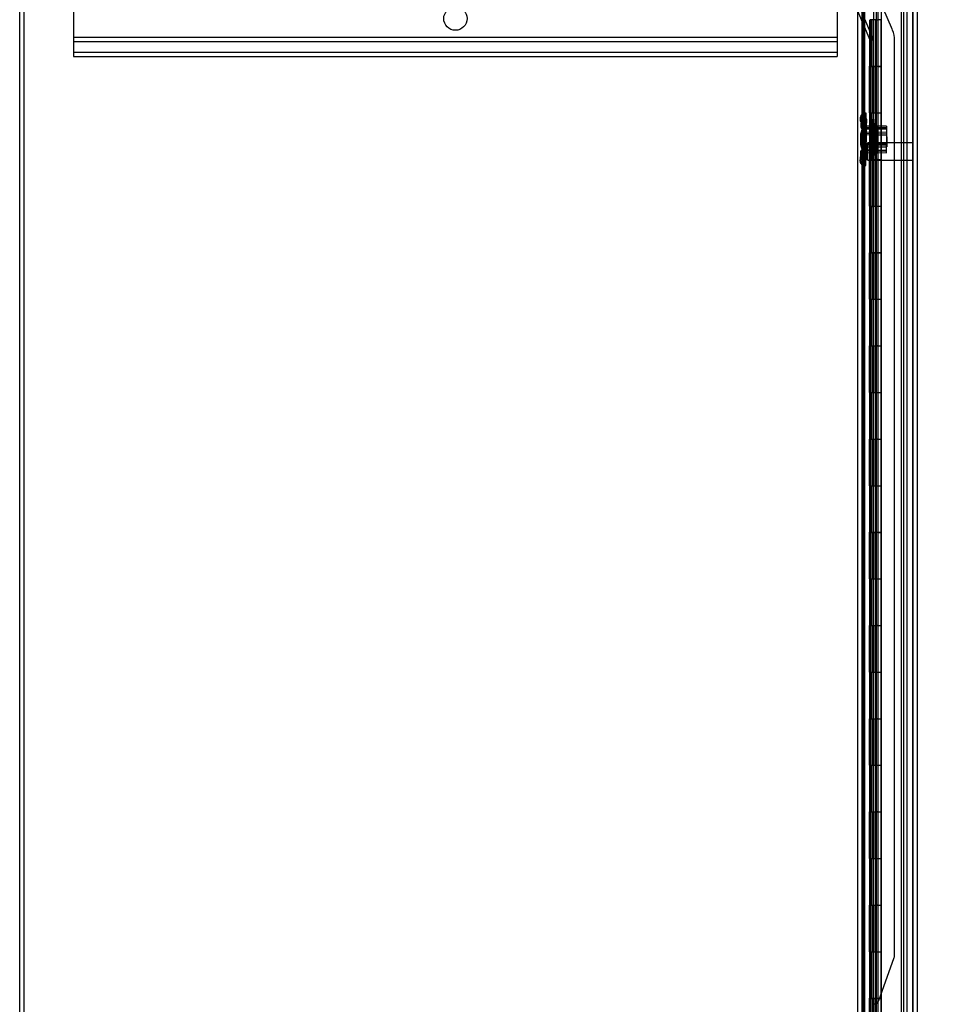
# Model space of a CAD drawing. Header units: inches. Extents: x 1 to 299, y -2 to 199.
# Tile 4 of 57: x 17 to 37, y 99 to 121. Entities that reach past the tile are written whole.
import ezdxf
from ezdxf.enums import TextEntityAlignment as Align
from ezdxf.lldxf.tags import DXFTag

# ---------------------------------------------------------------- set-up
doc = ezdxf.new("R2010")
doc.units = ezdxf.units.IN
doc.header["$MEASUREMENT"] = 0
for name, color, linetype in [('COM53964-1', 7, 'Continuous'), ('COM54746-48', 7, 'Continuous'), ('COM70220', 7, 'Continuous'), ('COM70739-8', 7, 'Continuous'), ('COM70839-1', 7, 'Continuous'), ('COM71195-5', 7, 'Continuous'), ('COM71210-10', 7, 'Continuous'), ('Default', 7, 'Continuous'), ('NTS18147', 7, 'Continuous'), ('STD26122', 7, 'Continuous'), ('WAM30038', 7, 'Continuous')]:
    doc.layers.add(name, color=color, linetype=linetype)
doc.styles.add('SEACAD_Times_New_Roman', font='times.ttf')
tags = doc.linetypes.add('HIDDEN2', pattern=[0.1875, 0.125, -0.0625]).pattern_tags.tags
tags[6:7] = [DXFTag(74, 4), DXFTag(75, 0), DXFTag(340, '0'), DXFTag(46, 0.0), DXFTag(50, 0.0), DXFTag(44, 0.0), DXFTag(45, 0.0)]
tags[4:5] = [DXFTag(74, 4), DXFTag(75, 0), DXFTag(340, '0'), DXFTag(46, 0.0), DXFTag(50, 0.0), DXFTag(44, 0.0), DXFTag(45, 0.0)]
doc.dimstyles.new('HAMMOND_(STH_-_300x200)', dxfattribs={"dimtxt": 1.5, "dimasz": 1.875, "dimexe": 0.75, "dimexo": 0.75, "dimgap": 0.375, "dimtad": 0, "dimtih": 1, "dimtoh": 1, "dimzin": 0, "dimdsep": 46, "dimtxsty": 'SEACAD_Times_New_Roman', "dimblk1": '_SE_FILLED', "dimblk2": '_SE_FILLED', "dimsah": 1, "dimcen": 0.75, "dimadec": 0, "dimazin": 0, "dimtfac": 0.8, "dimtofl": 0, "dimtmove": 0, "dimatfit": 3, "dimfxl": 1, "dimtolj": 1, "dimtzin": 0, "dimarcsym": 0})

# ---------------------------------------------------------------- blocks, each defined once
blk = doc.blocks.new('SE1')
at = {"layer": 'COM53964-1', "color": 7, "linetype": 'HIDDEN2'}
for p, q in [((18.351, 121.203), (18.351, 119.854)), ((34.726, 121.203), (34.726, 119.854)), ((18.351, 120.13), (34.726, 120.13)), ((18.351, 120.035), (34.726, 120.035)), ((18.351, 119.854), (18.351, 119.716)), ((18.351, 119.811), (34.726, 119.811)), ((34.726, 119.854), (34.726, 119.716)), ((18.351, 119.716), (34.726, 119.716))]:
    blk.add_line(p, q, dxfattribs=at)
blk.add_circle((26.539, 120.529), 0.25, dxfattribs=at)
at = {"layer": 'COM54746-48', "color": 7, "linetype": 'HIDDEN2'}
for p, q in [((35.317, 73.506), (35.317, 121.506)), ((35.503, 121.506), (35.503, 74.506)), ((35.603, 74.506), (35.603, 121.506)), ((36.157, 73.506), (36.157, 121.506)), ((35.418, 120.506), (35.418, 119.506)), ((35.422, 120.506), (35.422, 119.506)), ((35.427, 119.506), (35.427, 120.506)), ((35.563, 120.506), (35.436, 120.506)), ((35.436, 120.506), (35.436, 119.507)), ((35.498, 120.506), (35.498, 119.507)), ((35.511, 119.506), (35.511, 120.506)), ((35.553, 119.506), (35.553, 120.506)), ((35.558, 120.506), (35.558, 119.507)), ((35.563, 120.506), (35.563, 119.507)), ((35.563, 120.506), (35.608, 120.506)), ((35.67, 120.506), (35.608, 120.506)), ((35.608, 119.506), (35.608, 120.506)), ((35.418, 119.506), (35.422, 119.506)), ((35.418, 119.506), (35.418, 118.506)), ((35.436, 119.507), (35.436, 119.506)), ((35.436, 119.505), (35.563, 119.505)), ((35.466, 119.506), (35.466, 118.506)), ((35.498, 119.507), (35.498, 118.506)), ((35.511, 119.506), (35.511, 118.506)), ((35.553, 119.506), (35.553, 118.506)), ((35.558, 118.506), (35.558, 119.507)), ((35.563, 118.506), (35.563, 119.507)), ((35.608, 119.505), (35.563, 119.505)), ((35.608, 118.506), (35.608, 119.507)), ((35.608, 119.505), (35.67, 119.505)), ((35.317, 118.658), (35.255, 118.658)), ((35.255, 118.354), (35.317, 118.354)), ((35.418, 118.506), (35.418, 117.506)), ((35.418, 118.506), (35.422, 118.506)), ((35.422, 118.506), (35.422, 117.506)), ((35.427, 117.506), (35.427, 118.506)), ((35.436, 118.506), (35.436, 117.507)), ((35.498, 118.506), (35.498, 117.507)), ((35.511, 117.506), (35.511, 118.506)), ((35.553, 117.506), (35.553, 118.506)), ((35.558, 118.506), (35.558, 117.507)), ((35.563, 118.506), (35.563, 117.507)), ((35.608, 117.506), (35.608, 118.506)), ((35.418, 117.506), (35.422, 117.506)), ((35.418, 117.506), (35.418, 116.506)), ((35.436, 117.507), (35.436, 117.506)), ((35.436, 117.505), (35.563, 117.505)), ((35.466, 117.506), (35.466, 116.506)), ((35.498, 117.507), (35.498, 116.506)), ((35.511, 117.506), (35.511, 116.506)), ((35.553, 117.506), (35.553, 116.506)), ((35.558, 116.506), (35.558, 117.507)), ((35.563, 116.506), (35.563, 117.507)), ((35.608, 117.505), (35.563, 117.505)), ((35.608, 116.506), (35.608, 117.507)), ((35.608, 117.505), (35.67, 117.505)), ((35.418, 116.506), (35.418, 115.506)), ((35.418, 116.506), (35.422, 116.506)), ((35.422, 116.506), (35.422, 115.506)), ((35.427, 115.506), (35.427, 116.506)), ((35.436, 116.506), (35.436, 115.507)), ((35.498, 116.506), (35.498, 115.507)), ((35.511, 115.506), (35.511, 116.506)), ((35.553, 115.506), (35.553, 116.506)), ((35.558, 116.506), (35.558, 115.507)), ((35.563, 116.506), (35.563, 115.507)), ((35.608, 115.506), (35.608, 116.506)), ((35.418, 115.506), (35.422, 115.506)), ((35.418, 115.506), (35.418, 114.506)), ((35.436, 115.507), (35.436, 115.506)), ((35.436, 115.505), (35.563, 115.505)), ((35.466, 115.506), (35.466, 114.506)), ((35.498, 115.507), (35.498, 114.506)), ((35.511, 115.506), (35.511, 114.506)), ((35.553, 115.506), (35.553, 114.506)), ((35.558, 114.506), (35.558, 115.507)), ((35.563, 114.506), (35.563, 115.507)), ((35.608, 115.505), (35.563, 115.505)), ((35.608, 114.506), (35.608, 115.507)), ((35.608, 115.505), (35.67, 115.505)), ((35.418, 114.506), (35.418, 113.506)), ((35.418, 114.506), (35.422, 114.506)), ((35.422, 114.506), (35.422, 113.506)), ((35.427, 113.506), (35.427, 114.506)), ((35.436, 114.506), (35.436, 113.507)), ((35.498, 114.506), (35.498, 113.507)), ((35.511, 113.506), (35.511, 114.506)), ((35.553, 113.506), (35.553, 114.506)), ((35.558, 114.506), (35.558, 113.507)), ((35.563, 114.506), (35.563, 113.507)), ((35.608, 113.506), (35.608, 114.506)), ((35.418, 113.506), (35.422, 113.506)), ((35.418, 113.506), (35.418, 112.506)), ((35.436, 113.507), (35.436, 113.506)), ((35.436, 113.505), (35.563, 113.505)), ((35.466, 113.506), (35.466, 112.506)), ((35.498, 113.507), (35.498, 112.506)), ((35.511, 113.506), (35.511, 112.506)), ((35.553, 113.506), (35.553, 112.506)), ((35.558, 112.506), (35.558, 113.507)), ((35.563, 112.506), (35.563, 113.507)), ((35.608, 113.505), (35.563, 113.505)), ((35.608, 112.506), (35.608, 113.507)), ((35.608, 113.505), (35.67, 113.505)), ((35.317, 112.658), (35.255, 112.658)), ((35.418, 112.506), (35.418, 111.506)), ((35.418, 112.506), (35.422, 112.506)), ((35.422, 112.506), (35.422, 111.506)), ((35.427, 111.506), (35.427, 112.506)), ((35.436, 112.506), (35.436, 111.507)), ((35.498, 112.506), (35.498, 111.507)), ((35.511, 111.506), (35.511, 112.506)), ((35.553, 111.506), (35.553, 112.506)), ((35.558, 112.506), (35.558, 111.507)), ((35.563, 112.506), (35.563, 111.507)), ((35.608, 111.506), (35.608, 112.506)), ((35.255, 112.354), (35.317, 112.354)), ((35.418, 111.506), (35.422, 111.506)), ((35.418, 111.506), (35.418, 110.506)), ((35.436, 111.507), (35.436, 111.506)), ((35.436, 111.505), (35.563, 111.505)), ((35.466, 111.506), (35.466, 110.506)), ((35.498, 111.507), (35.498, 110.506)), ((35.511, 111.506), (35.511, 110.506)), ((35.553, 111.506), (35.553, 110.506)), ((35.558, 110.506), (35.558, 111.507)), ((35.563, 110.506), (35.563, 111.507)), ((35.608, 111.505), (35.563, 111.505)), ((35.608, 110.506), (35.608, 111.507)), ((35.608, 111.505), (35.67, 111.505)), ((35.418, 110.506), (35.418, 109.506)), ((35.418, 110.506), (35.422, 110.506)), ((35.422, 110.506), (35.422, 109.506)), ((35.427, 109.506), (35.427, 110.506)), ((35.436, 110.506), (35.436, 109.507)), ((35.498, 110.506), (35.498, 109.507)), ((35.511, 109.506), (35.511, 110.506)), ((35.553, 109.506), (35.553, 110.506)), ((35.558, 110.506), (35.558, 109.507)), ((35.563, 110.506), (35.563, 109.507)), ((35.608, 109.506), (35.608, 110.506)), ((35.418, 109.506), (35.422, 109.506)), ((35.418, 109.506), (35.418, 108.506)), ((35.436, 109.507), (35.436, 109.506)), ((35.436, 109.505), (35.563, 109.505)), ((35.466, 109.506), (35.466, 108.506)), ((35.498, 109.507), (35.498, 108.506)), ((35.511, 109.506), (35.511, 108.506)), ((35.553, 109.506), (35.553, 108.506)), ((35.558, 108.506), (35.558, 109.507)), ((35.563, 108.506), (35.563, 109.507)), ((35.608, 109.505), (35.563, 109.505)), ((35.608, 108.506), (35.608, 109.507)), ((35.608, 109.505), (35.67, 109.505)), ((35.418, 108.506), (35.418, 107.506)), ((35.418, 108.506), (35.422, 108.506)), ((35.422, 108.506), (35.422, 107.506)), ((35.427, 107.506), (35.427, 108.506)), ((35.436, 108.506), (35.436, 107.507)), ((35.498, 108.506), (35.498, 107.507)), ((35.511, 107.506), (35.511, 108.506)), ((35.553, 107.506), (35.553, 108.506)), ((35.558, 108.506), (35.558, 107.507)), ((35.563, 108.506), (35.563, 107.507)), ((35.608, 107.506), (35.608, 108.506)), ((35.418, 107.506), (35.422, 107.506)), ((35.418, 107.506), (35.418, 106.506)), ((35.436, 107.507), (35.436, 107.506)), ((35.436, 107.505), (35.563, 107.505)), ((35.466, 107.506), (35.466, 106.506)), ((35.498, 107.507), (35.498, 106.506)), ((35.511, 107.506), (35.511, 106.506)), ((35.553, 107.506), (35.553, 106.506)), ((35.558, 106.506), (35.558, 107.507)), ((35.563, 106.506), (35.563, 107.507)), ((35.608, 107.505), (35.563, 107.505)), ((35.608, 106.506), (35.608, 107.507)), ((35.608, 107.505), (35.67, 107.505)), ((35.317, 106.658), (35.255, 106.658)), ((35.418, 106.506), (35.418, 105.506)), ((35.418, 106.506), (35.422, 106.506)), ((35.422, 106.506), (35.422, 105.506)), ((35.427, 105.506), (35.427, 106.506)), ((35.436, 106.506), (35.436, 105.507)), ((35.498, 106.506), (35.498, 105.507)), ((35.511, 105.506), (35.511, 106.506)), ((35.553, 105.506), (35.553, 106.506)), ((35.558, 106.506), (35.558, 105.507)), ((35.563, 106.506), (35.563, 105.507)), ((35.608, 105.506), (35.608, 106.506)), ((35.255, 106.354), (35.317, 106.354)), ((35.418, 105.506), (35.422, 105.506)), ((35.418, 105.506), (35.418, 104.506)), ((35.436, 105.507), (35.436, 105.506)), ((35.436, 105.505), (35.563, 105.505)), ((35.466, 105.506), (35.466, 104.506)), ((35.498, 105.507), (35.498, 104.506)), ((35.511, 105.506), (35.511, 104.506)), ((35.553, 105.506), (35.553, 104.506)), ((35.558, 104.506), (35.558, 105.507)), ((35.563, 104.506), (35.563, 105.507)), ((35.608, 105.505), (35.563, 105.505)), ((35.608, 104.506), (35.608, 105.507)), ((35.608, 105.505), (35.67, 105.505)), ((35.418, 104.506), (35.418, 103.506)), ((35.418, 104.506), (35.422, 104.506)), ((35.422, 104.506), (35.422, 103.506)), ((35.427, 103.506), (35.427, 104.506)), ((35.436, 104.506), (35.436, 103.507)), ((35.498, 104.506), (35.498, 103.507)), ((35.511, 103.506), (35.511, 104.506)), ((35.553, 103.506), (35.553, 104.506)), ((35.558, 104.506), (35.558, 103.507)), ((35.563, 104.506), (35.563, 103.507)), ((35.608, 103.506), (35.608, 104.506)), ((35.418, 103.506), (35.422, 103.506)), ((35.418, 103.506), (35.418, 102.506)), ((35.436, 103.507), (35.436, 103.506)), ((35.436, 103.505), (35.563, 103.505)), ((35.466, 103.506), (35.466, 102.506)), ((35.498, 103.507), (35.498, 102.506)), ((35.511, 103.506), (35.511, 102.506)), ((35.553, 103.506), (35.553, 102.506)), ((35.558, 102.506), (35.558, 103.507)), ((35.563, 102.506), (35.563, 103.507)), ((35.608, 103.505), (35.563, 103.505)), ((35.608, 102.506), (35.608, 103.507)), ((35.608, 103.505), (35.67, 103.505)), ((35.418, 102.506), (35.418, 101.506)), ((35.418, 102.506), (35.422, 102.506)), ((35.422, 102.506), (35.422, 101.506)), ((35.427, 101.506), (35.427, 102.506)), ((35.436, 102.506), (35.436, 101.507)), ((35.498, 102.506), (35.498, 101.507)), ((35.511, 101.506), (35.511, 102.506)), ((35.553, 101.506), (35.553, 102.506)), ((35.558, 102.506), (35.558, 101.507)), ((35.563, 102.506), (35.563, 101.507)), ((35.608, 101.506), (35.608, 102.506)), ((35.418, 101.506), (35.422, 101.506)), ((35.418, 101.506), (35.418, 100.506)), ((35.436, 101.507), (35.436, 101.506)), ((35.436, 101.505), (35.563, 101.505)), ((35.466, 101.506), (35.466, 100.506)), ((35.498, 101.507), (35.498, 100.506)), ((35.511, 101.506), (35.511, 100.506)), ((35.553, 101.506), (35.553, 100.506)), ((35.558, 100.506), (35.558, 101.507)), ((35.563, 100.506), (35.563, 101.507)), ((35.608, 101.505), (35.563, 101.505)), ((35.608, 100.506), (35.608, 101.507)), ((35.608, 101.505), (35.67, 101.505)), ((35.317, 100.658), (35.255, 100.658)), ((35.418, 100.506), (35.418, 99.506)), ((35.418, 100.506), (35.422, 100.506)), ((35.422, 100.506), (35.422, 99.506)), ((35.427, 99.506), (35.427, 100.506)), ((35.436, 100.506), (35.436, 99.507)), ((35.498, 100.506), (35.498, 99.507)), ((35.511, 99.506), (35.511, 100.506)), ((35.553, 99.506), (35.553, 100.506)), ((35.558, 100.506), (35.558, 99.507)), ((35.563, 100.506), (35.563, 99.507)), ((35.608, 99.506), (35.608, 100.506)), ((35.255, 100.354), (35.317, 100.354)), ((35.418, 99.506), (35.422, 99.506)), ((35.418, 99.506), (35.418, 98.506)), ((35.436, 99.507), (35.436, 99.506)), ((35.436, 99.505), (35.563, 99.505)), ((35.466, 99.506), (35.466, 98.506)), ((35.498, 99.507), (35.498, 98.506)), ((35.511, 99.506), (35.511, 98.506)), ((35.553, 99.506), (35.553, 98.506)), ((35.558, 98.506), (35.558, 99.507)), ((35.563, 98.506), (35.563, 99.507)), ((35.608, 99.505), (35.563, 99.505)), ((35.608, 98.506), (35.608, 99.507)), ((35.608, 99.505), (35.67, 99.505))]:
    blk.add_line(p, q, dxfattribs=at)
at = {"layer": 'COM54746-48', "color": 7, "linetype": 'Continuous'}
for p, q in [((35.466, 119.506), (35.466, 120.506)), ((35.67, 119.506), (35.67, 120.506)), ((35.422, 118.506), (35.422, 119.506)), ((35.422, 119.506), (35.466, 119.506)), ((35.427, 119.506), (35.427, 118.506)), ((35.436, 119.507), (35.67, 119.507)), ((35.436, 119.506), (35.436, 118.506)), ((35.466, 119.506), (35.67, 119.506)), ((35.67, 118.506), (35.67, 119.507)), ((35.422, 118.506), (35.466, 118.506)), ((35.466, 118.506), (35.67, 118.506)), ((35.466, 118.506), (35.67, 118.506)), ((35.466, 117.506), (35.466, 118.506)), ((35.67, 117.506), (35.67, 118.506)), ((35.422, 116.506), (35.422, 117.506)), ((35.422, 117.506), (35.466, 117.506)), ((35.427, 117.506), (35.427, 116.506)), ((35.436, 117.507), (35.67, 117.507)), ((35.436, 117.506), (35.436, 116.506)), ((35.466, 117.506), (35.67, 117.506)), ((35.67, 116.506), (35.67, 117.507)), ((35.422, 116.506), (35.466, 116.506)), ((35.466, 116.506), (35.67, 116.506)), ((35.466, 116.506), (35.67, 116.506)), ((35.466, 115.506), (35.466, 116.506)), ((35.67, 115.506), (35.67, 116.506)), ((35.422, 114.506), (35.422, 115.506)), ((35.422, 115.506), (35.466, 115.506)), ((35.427, 115.506), (35.427, 114.506)), ((35.436, 115.507), (35.67, 115.507)), ((35.436, 115.506), (35.436, 114.506)), ((35.466, 115.506), (35.67, 115.506)), ((35.67, 114.506), (35.67, 115.507)), ((35.422, 114.506), (35.466, 114.506)), ((35.466, 114.506), (35.67, 114.506)), ((35.466, 114.506), (35.67, 114.506)), ((35.466, 113.506), (35.466, 114.506)), ((35.67, 113.506), (35.67, 114.506)), ((35.422, 112.506), (35.422, 113.506)), ((35.422, 113.506), (35.466, 113.506)), ((35.427, 113.506), (35.427, 112.506)), ((35.436, 113.507), (35.67, 113.507)), ((35.436, 113.506), (35.436, 112.506)), ((35.466, 113.506), (35.67, 113.506)), ((35.67, 112.506), (35.67, 113.507)), ((35.422, 112.506), (35.466, 112.506)), ((35.466, 112.506), (35.67, 112.506)), ((35.466, 112.506), (35.67, 112.506)), ((35.466, 111.506), (35.466, 112.506)), ((35.67, 111.506), (35.67, 112.506)), ((35.422, 110.506), (35.422, 111.506)), ((35.422, 111.506), (35.466, 111.506)), ((35.427, 111.506), (35.427, 110.506)), ((35.436, 111.507), (35.67, 111.507)), ((35.436, 111.506), (35.436, 110.506)), ((35.466, 111.506), (35.67, 111.506)), ((35.67, 110.506), (35.67, 111.507)), ((35.422, 110.506), (35.466, 110.506)), ((35.466, 110.506), (35.67, 110.506)), ((35.466, 110.506), (35.67, 110.506)), ((35.466, 109.506), (35.466, 110.506)), ((35.67, 109.506), (35.67, 110.506)), ((35.422, 108.506), (35.422, 109.506)), ((35.422, 109.506), (35.466, 109.506)), ((35.427, 109.506), (35.427, 108.506)), ((35.436, 109.507), (35.67, 109.507)), ((35.436, 109.506), (35.436, 108.506)), ((35.466, 109.506), (35.67, 109.506)), ((35.67, 108.506), (35.67, 109.507)), ((35.422, 108.506), (35.466, 108.506)), ((35.466, 108.506), (35.67, 108.506)), ((35.466, 108.506), (35.67, 108.506)), ((35.466, 107.506), (35.466, 108.506)), ((35.67, 107.506), (35.67, 108.506)), ((35.422, 106.506), (35.422, 107.506)), ((35.422, 107.506), (35.466, 107.506)), ((35.427, 107.506), (35.427, 106.506)), ((35.436, 107.507), (35.67, 107.507)), ((35.436, 107.506), (35.436, 106.506)), ((35.466, 107.506), (35.67, 107.506)), ((35.67, 106.506), (35.67, 107.507)), ((35.422, 106.506), (35.466, 106.506)), ((35.466, 106.506), (35.67, 106.506)), ((35.466, 106.506), (35.67, 106.506)), ((35.466, 105.506), (35.466, 106.506)), ((35.67, 105.506), (35.67, 106.506)), ((35.422, 104.506), (35.422, 105.506)), ((35.422, 105.506), (35.466, 105.506)), ((35.427, 105.506), (35.427, 104.506)), ((35.436, 105.507), (35.67, 105.507)), ((35.436, 105.506), (35.436, 104.506)), ((35.466, 105.506), (35.67, 105.506)), ((35.67, 104.506), (35.67, 105.507)), ((35.422, 104.506), (35.466, 104.506)), ((35.466, 104.506), (35.67, 104.506)), ((35.466, 104.506), (35.67, 104.506)), ((35.466, 103.506), (35.466, 104.506)), ((35.67, 103.506), (35.67, 104.506)), ((35.422, 102.506), (35.422, 103.506)), ((35.422, 103.506), (35.466, 103.506)), ((35.427, 103.506), (35.427, 102.506)), ((35.436, 103.507), (35.67, 103.507)), ((35.436, 103.506), (35.436, 102.506)), ((35.466, 103.506), (35.67, 103.506)), ((35.67, 102.506), (35.67, 103.507)), ((35.422, 102.506), (35.466, 102.506)), ((35.466, 102.506), (35.67, 102.506)), ((35.466, 102.506), (35.67, 102.506)), ((35.466, 101.506), (35.466, 102.506)), ((35.67, 101.506), (35.67, 102.506)), ((35.422, 100.506), (35.422, 101.506)), ((35.422, 101.506), (35.466, 101.506)), ((35.427, 101.506), (35.427, 100.506)), ((35.436, 101.507), (35.67, 101.507)), ((35.436, 101.506), (35.436, 100.506)), ((35.466, 101.506), (35.67, 101.506)), ((35.67, 100.506), (35.67, 101.507)), ((35.422, 100.506), (35.466, 100.506)), ((35.466, 100.506), (35.67, 100.506)), ((35.466, 100.506), (35.67, 100.506)), ((35.466, 99.506), (35.466, 100.506)), ((35.67, 99.506), (35.67, 100.506)), ((35.422, 98.506), (35.422, 99.506)), ((35.422, 99.506), (35.466, 99.506)), ((35.427, 99.506), (35.427, 98.506)), ((35.436, 99.507), (35.67, 99.507)), ((35.436, 99.506), (35.436, 98.506)), ((35.466, 99.506), (35.67, 99.506)), ((35.67, 98.506), (35.67, 99.507))]:
    blk.add_line(p, q, dxfattribs=at)
at = {"layer": 'COM70220', "color": 7, "linetype": 'HIDDEN2'}
for p, q in [((36.097, 122.005), (36.097, 72.945)), ((36.343, 122.005), (36.343, 72.945)), ((36.345, 122.005), (36.345, 72.945)), ((36.346, 122.005), (36.346, 72.945))]:
    blk.add_line(p, q, dxfattribs=at)
at = {"layer": 'COM70739-8', "color": 7, "linetype": 'HIDDEN2'}
blk.add_line((35.285, 121.74), (35.285, 73.12), dxfattribs=at)
at = {"layer": 'COM70839-1', "color": 7, "linetype": 'HIDDEN2'}
for p, q in [((34.714, 121.935), (35.49, 120.105)), ((35.913, 120.285), (35.162, 122.052)), ((34.647, 121.906), (35.424, 120.077)), ((35.427, 120.063), (35.427, 98.161)), ((35.499, 120.063), (35.499, 98.161)), ((35.958, 100.421), (35.958, 120.063)), ((35.499, 119.494), (35.427, 119.494)), ((35.427, 116.494), (35.499, 116.494)), ((35.619, 99.46), (35.95, 100.379))]:
    blk.add_line(p, q, dxfattribs=at)
for centre, radius, start, end in [((35.391, 120.063), 0.567, 0, 23), ((35.391, 120.063), 0.036, 0, 23), ((35.391, 120.063), 0.108, 0, 23), ((35.833, 100.421), 0.125, 340.1367, 0), ((35.597, 99.299), 0.1, 115.1844, 128.3527), ((35.501, 99.503), 0.125, 295.1844, 340.1367)]:
    blk.add_arc(centre, radius, start, end, dxfattribs=at)
at = {"layer": 'COM71195-5', "color": 7, "linetype": 'Continuous'}
for p, q in [((35.672, 122.677), (35.672, 72.335)), ((36.442, 122.582), (36.442, 72.43))]:
    blk.add_line(p, q, dxfattribs=at)
at = {"layer": 'COM71195-5', "color": 7, "linetype": 'HIDDEN2'}
for p, q in [((36.347, 122.582), (36.347, 72.43)), ((35.567, 72.647), (35.567, 122.147))]:
    blk.add_line(p, q, dxfattribs=at)
at = {"layer": 'COM71210-10', "color": 7, "linetype": 'Continuous'}
for p, q in [((17.195, 65.462), (17.195, 125.332)), ((35.255, 122.052), (35.255, 72.742))]:
    blk.add_line(p, q, dxfattribs=at)
at = {"layer": 'COM71210-10', "color": 7, "linetype": 'HIDDEN2'}
for p, q in [((17.29, 65.462), (17.29, 125.332)), ((35.16, 122.052), (35.16, 72.742)), ((36.222, 122.052), (36.222, 72.742))]:
    blk.add_line(p, q, dxfattribs=at)
at = {"layer": 'NTS18147', "color": 7, "linetype": 'HIDDEN2'}
for p, q in [((35.221, 118.398), (35.222, 118.343)), ((35.346, 118.498), (35.283, 118.497)), ((35.283, 118.497), (35.283, 118.493)), ((35.283, 118.493), (35.346, 118.493)), ((35.283, 118.438), (35.283, 118.493)), ((35.284, 118.304), (35.283, 118.438)), ((35.296, 118.318), (35.297, 118.372)), ((35.297, 118.372), (35.297, 118.377)), ((35.36, 118.375), (35.297, 118.377)), ((35.297, 118.372), (35.36, 118.371)), ((35.346, 118.493), (35.346, 118.498)), ((35.347, 118.304), (35.346, 118.493)), ((35.356, 118.182), (35.36, 118.371)), ((35.36, 118.375), (35.36, 118.371)), ((35.233, 118.279), (35.231, 118.225)), ((35.284, 118.304), (35.285, 118.186)), ((35.347, 118.304), (35.284, 118.304)), ((35.785, 118.188), (35.285, 118.185)), ((35.285, 118.186), (35.348, 118.187)), ((35.287, 117.809), (35.285, 118.186)), ((35.785, 118.157), (35.285, 118.154)), ((35.293, 118.183), (35.29, 118.066)), ((35.293, 118.183), (35.296, 118.318)), ((35.356, 118.182), (35.293, 118.183)), ((35.348, 118.187), (35.347, 118.304)), ((35.785, 118.22), (35.347, 118.218)), ((35.35, 117.809), (35.348, 118.187)), ((35.353, 118.064), (35.356, 118.182)), ((35.785, 118.22), (35.788, 117.78)), ((35.282, 117.688), (35.29, 118.066)), ((35.79, 118.022), (35.289, 118.033)), ((35.29, 118.066), (35.353, 118.064)), ((35.79, 118.053), (35.29, 118.064)), ((35.345, 117.687), (35.353, 118.064)), ((35.791, 118.086), (35.354, 118.095)), ((35.781, 117.646), (35.791, 118.086)), ((35.282, 117.688), (35.279, 117.57)), ((35.282, 117.72), (35.783, 117.709)), ((35.782, 117.678), (35.282, 117.689)), ((35.345, 117.687), (35.282, 117.688)), ((35.287, 117.841), (35.787, 117.844)), ((35.787, 117.813), (35.287, 117.81)), ((35.287, 117.809), (35.288, 117.691)), ((35.35, 117.809), (35.287, 117.809)), ((35.288, 117.691), (35.351, 117.691)), ((35.288, 117.557), (35.288, 117.691)), ((35.342, 117.569), (35.345, 117.687)), ((35.351, 117.691), (35.35, 117.809)), ((35.35, 117.778), (35.788, 117.78)), ((35.352, 117.502), (35.351, 117.691)), ((35.216, 117.532), (35.215, 117.477)), ((35.226, 117.651), (35.226, 117.596)), ((35.276, 117.436), (35.279, 117.57)), ((35.279, 117.57), (35.342, 117.569)), ((35.288, 117.557), (35.289, 117.502)), ((35.289, 117.497), (35.289, 117.502)), ((35.352, 117.502), (35.289, 117.502)), ((35.289, 117.497), (35.352, 117.498)), ((35.338, 117.38), (35.342, 117.569)), ((35.344, 117.655), (35.781, 117.646)), ((35.352, 117.502), (35.352, 117.498)), ((35.276, 117.436), (35.275, 117.382)), ((35.275, 117.382), (35.275, 117.377)), ((35.338, 117.38), (35.275, 117.382)), ((35.275, 117.377), (35.338, 117.376)), ((35.338, 117.376), (35.338, 117.38))]:
    blk.add_line(p, q, dxfattribs=at)
for centre, start, end in [((35.542, 117.999), 143.9714, 216.7038), ((35.542, 117.871), 142.3687, 215.1011)]:
    blk.add_arc(centre, 0.318, start, end, dxfattribs=at)
for centre, major_axis in [((35.54, 118.4), (0.318, 0.002)), ((35.54, 118.345), (0.318, 0.002)), ((35.551, 118.272), (0.318, -0.007)), ((35.55, 118.217), (0.318, -0.007)), ((35.544, 117.653), (0.318, 0.002)), ((35.544, 117.598), (0.318, 0.002)), ((35.533, 117.47), (0.318, -0.007)), ((35.534, 117.525), (0.318, -0.007))]:
    blk.add_ellipse(centre, major_axis=major_axis, ratio=0.5, start_param=2.506883, end_param=3.776302, dxfattribs=at)
at = {"layer": 'STD26122', "color": 7, "linetype": 'HIDDEN2'}
for p, q in [((35.382, 117.862), (35.347, 117.827)), ((35.347, 117.827), (35.347, 117.527)), ((35.382, 117.492), (35.382, 117.862)), ((36.347, 117.862), (35.382, 117.862)), ((35.347, 117.527), (35.382, 117.492)), ((35.382, 117.492), (36.347, 117.492))]:
    blk.add_line(p, q, dxfattribs=at)
at = {"layer": 'WAM30038', "color": 7, "linetype": 'HIDDEN2'}
for p, q in [((35.501, 117.624), (35.497, 118.374)), ((35.521, 118.374), (35.497, 118.374)), ((35.525, 117.624), (35.521, 118.374)), ((35.507, 118.247), (35.49, 117.497)), ((35.521, 118.285), (35.497, 118.284)), ((35.527, 118.206), (35.498, 118.206)), ((35.504, 118.201), (35.57, 118.16)), ((35.57, 118.135), (35.505, 118.176)), ((35.529, 118.157), (35.505, 118.158)), ((35.531, 118.246), (35.507, 118.247)), ((35.531, 118.246), (35.514, 117.497)), ((35.527, 118.206), (35.527, 118.206)), ((35.586, 118.173), (35.541, 118.201)), ((35.541, 118.176), (35.586, 118.148)), ((35.585, 118.227), (35.569, 118.209)), ((35.569, 118.209), (35.57, 118.16)), ((35.57, 118.16), (35.569, 118.209)), ((35.57, 118.16), (35.586, 118.173)), ((35.586, 118.173), (35.57, 118.16)), ((35.586, 118.148), (35.57, 118.135)), ((35.57, 118.135), (35.586, 118.148)), ((35.57, 118.135), (35.571, 118.017)), ((35.571, 118.017), (35.57, 118.135)), ((35.585, 118.227), (35.586, 118.173)), ((35.586, 118.173), (35.585, 118.227)), ((35.586, 118.148), (35.587, 118.017)), ((35.587, 118.017), (35.586, 118.148)), ((35.533, 118.079), (35.503, 118.079)), ((35.542, 118.016), (35.506, 118.016)), ((35.542, 117.981), (35.506, 117.981)), ((35.51, 118.074), (35.574, 118.032)), ((35.574, 118.007), (35.51, 118.049)), ((35.533, 118.079), (35.533, 118.079)), ((35.587, 118.017), (35.542, 118.016)), ((35.542, 117.981), (35.587, 117.982)), ((35.59, 118.044), (35.546, 118.073)), ((35.546, 118.048), (35.59, 118.019)), ((35.574, 118.007), (35.571, 117.888)), ((35.571, 117.982), (35.572, 117.863)), ((35.572, 117.863), (35.571, 117.982)), ((35.575, 118.081), (35.574, 118.032)), ((35.574, 118.032), (35.59, 118.044)), ((35.59, 118.019), (35.574, 118.007)), ((35.592, 118.098), (35.575, 118.081)), ((35.59, 118.019), (35.587, 117.888)), ((35.587, 117.982), (35.588, 117.85)), ((35.588, 117.85), (35.587, 117.982)), ((35.592, 118.098), (35.59, 118.044)), ((35.5, 117.791), (35.53, 117.792)), ((35.5, 117.713), (35.524, 117.713)), ((35.567, 117.71), (35.501, 117.67)), ((35.502, 117.695), (35.568, 117.734)), ((35.541, 117.854), (35.505, 117.854)), ((35.542, 117.889), (35.506, 117.889)), ((35.507, 117.821), (35.572, 117.863)), ((35.572, 117.838), (35.507, 117.797)), ((35.537, 117.669), (35.583, 117.696)), ((35.583, 117.721), (35.538, 117.694)), ((35.541, 117.854), (35.586, 117.853)), ((35.587, 117.888), (35.542, 117.889)), ((35.588, 117.85), (35.543, 117.822)), ((35.543, 117.797), (35.588, 117.825)), ((35.567, 117.71), (35.566, 117.66)), ((35.583, 117.696), (35.567, 117.71)), ((35.57, 117.853), (35.568, 117.734)), ((35.568, 117.734), (35.583, 117.721)), ((35.572, 117.863), (35.588, 117.85)), ((35.588, 117.85), (35.572, 117.863)), ((35.572, 117.838), (35.572, 117.789)), ((35.588, 117.825), (35.572, 117.838)), ((35.572, 117.789), (35.572, 117.838)), ((35.572, 117.838), (35.588, 117.825)), ((35.572, 117.789), (35.588, 117.771)), ((35.583, 117.696), (35.582, 117.642)), ((35.586, 117.853), (35.583, 117.721)), ((35.588, 117.825), (35.588, 117.771)), ((35.588, 117.771), (35.588, 117.825)), ((35.49, 117.497), (35.514, 117.497)), ((35.492, 117.586), (35.516, 117.586)), ((35.494, 117.665), (35.524, 117.664)), ((35.501, 117.624), (35.525, 117.624)), ((35.566, 117.66), (35.582, 117.642))]:
    blk.add_line(p, q, dxfattribs=at)
for centre, radius, start, end in [((36.105, 118.908), 0.854, 226.8923, 228.6277), ((35.541, 117.998), 0.0182, 87.4985, 178.3318), ((35.541, 117.999), 0.0181, 182.1094, 273.4106), ((35.541, 117.871), 0.0182, 85.8958, 176.7292), ((35.541, 117.872), 0.0181, 180.5068, 271.8079), ((36.113, 117.099), 0.85, 132.0434, 133.7869), ((36.115, 117.096), 0.854, 132.0475, 133.7828), ((36.087, 116.956), 0.85, 130.4408, 132.1842), ((36.09, 116.953), 0.854, 130.4448, 132.1802)]:
    blk.add_arc(centre, radius, start, end, dxfattribs=at)
for points, knots in [([(35.569, 118.209), (35.549, 118.227), (35.529, 118.245), (35.509, 118.263), (35.507, 118.264), (35.506, 118.266), (35.504, 118.267)], [0, 0, 0, 0, 0.926871, 0.926871, 0.926871, 1, 1, 1, 1]), ([(35.575, 118.081), (35.556, 118.099), (35.536, 118.117), (35.516, 118.136), (35.515, 118.137), (35.513, 118.139), (35.512, 118.14)], [0, 0, 0, 0, 0.926871, 0.926871, 0.926871, 1, 1, 1, 1]), ([(35.522, 118.201), (35.522, 118.199), (35.522, 118.196), (35.525, 118.191), (35.527, 118.189), (35.532, 118.182), (35.536, 118.179), (35.541, 118.176)], [0, 0, 0, 0, 0.25, 0.25, 0.5, 0.5, 1, 1, 1, 1]), ([(35.541, 118.201), (35.538, 118.202), (35.536, 118.203), (35.532, 118.205), (35.53, 118.206), (35.528, 118.206), (35.527, 118.206), (35.527, 118.206)], [0, 0, 0, 0, 0.25, 0.25, 0.5, 0.5, 0.5626015, 0.5626015, 0.5626015, 0.5626015]), ([(35.529, 118.157), (35.529, 118.157), (35.53, 118.157), (35.532, 118.154), (35.534, 118.153), (35.539, 118.147), (35.543, 118.143), (35.548, 118.139)], [0, 0, 0, 0, 0.25, 0.25, 0.5, 0.5, 1, 1, 1, 1]), ([(35.54, 118.267), (35.542, 118.265), (35.544, 118.263), (35.547, 118.262), (35.559, 118.25), (35.572, 118.239), (35.585, 118.227)], [0, 0, 0, 0, 0.141448, 0.141448, 0.141448, 1, 1, 1, 1]), ([(35.548, 118.139), (35.55, 118.137), (35.552, 118.136), (35.554, 118.134), (35.566, 118.122), (35.579, 118.11), (35.592, 118.098)], [0, 0, 0, 0, 0.141448, 0.141448, 0.141448, 1, 1, 1, 1]), ([(35.527, 118.074), (35.527, 118.072), (35.528, 118.069), (35.53, 118.064), (35.532, 118.062), (35.537, 118.055), (35.541, 118.051), (35.546, 118.048)], [0, 0, 0, 0, 0.25, 0.25, 0.5, 0.5, 1, 1, 1, 1]), ([(35.546, 118.073), (35.544, 118.075), (35.542, 118.076), (35.538, 118.078), (35.536, 118.078), (35.534, 118.079), (35.533, 118.079), (35.533, 118.079)], [0, 0, 0, 0, 0.25, 0.25, 0.5, 0.5, 0.5626015, 0.5626015, 0.5626015, 0.5626015]), ([(35.507, 117.73), (35.509, 117.732), (35.51, 117.733), (35.512, 117.735), (35.532, 117.753), (35.552, 117.771), (35.572, 117.789)], [0, 0, 0, 0, 0.073129, 0.073129, 0.073129, 1, 1, 1, 1]), ([(35.538, 117.694), (35.536, 117.693), (35.534, 117.691), (35.529, 117.688), (35.527, 117.686), (35.524, 117.681), (35.522, 117.679), (35.519, 117.674), (35.518, 117.672), (35.518, 117.67)], [0, 0, 0, 0, 0.25, 0.25, 0.5, 0.5, 0.75, 0.75, 1, 1, 1, 1]), ([(35.543, 117.822), (35.541, 117.82), (35.539, 117.819), (35.534, 117.815), (35.532, 117.813), (35.529, 117.809), (35.527, 117.806), (35.525, 117.801), (35.524, 117.799), (35.524, 117.797)], [0, 0, 0, 0, 0.25, 0.25, 0.5, 0.5, 0.75, 0.75, 1, 1, 1, 1]), ([(35.529, 117.792), (35.53, 117.792), (35.53, 117.792), (35.534, 117.792), (35.539, 117.794), (35.543, 117.797)], [0.4389304, 0.4389304, 0.4389304, 0.4389304, 0.5, 0.5, 1, 1, 1, 1]), ([(35.588, 117.771), (35.575, 117.759), (35.562, 117.748), (35.55, 117.736), (35.548, 117.734), (35.545, 117.733), (35.543, 117.731)], [0, 0, 0, 0, 0.858552, 0.858552, 0.858552, 1, 1, 1, 1]), ([(35.5, 117.604), (35.501, 117.605), (35.503, 117.607), (35.505, 117.608), (35.525, 117.625), (35.546, 117.643), (35.566, 117.66)], [0, 0, 0, 0, 0.073129, 0.073129, 0.073129, 1, 1, 1, 1]), ([(35.524, 117.664), (35.524, 117.664), (35.525, 117.664), (35.529, 117.665), (35.533, 117.667), (35.537, 117.669)], [0.4389304, 0.4389304, 0.4389304, 0.4389304, 0.5, 0.5, 1, 1, 1, 1]), ([(35.582, 117.642), (35.569, 117.631), (35.555, 117.62), (35.542, 117.608), (35.54, 117.607), (35.538, 117.605), (35.536, 117.603)], [0, 0, 0, 0, 0.858552, 0.858552, 0.858552, 1, 1, 1, 1])]:
    blk.add_open_spline(points, degree=3, knots=knots, dxfattribs=at)
blk = doc.blocks.new('DMBLK16')
at = {"layer": 'Default', "linetype": 'Continuous', "transparency": 16777216}
for points in [[(46.084, 120.177), (45.771, 122.052), (45.459, 120.177)], [(46.084, 74.617), (45.459, 74.617), (45.771, 72.742)]]:
    blk.add_hatch(color=7, dxfattribs=at).paths.add_polyline_path(points)
at = {"layer": 'Default', "color": 7, "linetype": 'Continuous', "transparency": 16777216}
for p, q in [((36.536, 122.052), (46.521, 122.052)), ((45.771, 122.052), (45.771, 98.672)), ((45.771, 93.872), (45.771, 72.742)), ((36.536, 72.742), (46.521, 72.742))]:
    blk.add_line(p, q, dxfattribs=at)
at = {"layer": 'Default', "color": 7, "linetype": 'Continuous', "transparency": 16777216, "style": 'SEACAD_Times_New_Roman'}
for s, p in [('49.31', (43.212, 98.147)), ('OPENNING', (40.102, 95.897))]:
    blk.add_text(s, height=1.5, dxfattribs=at).set_placement(p, align=Align.TOP_LEFT)
blk = doc.blocks.new('_SE_FILLED')
at = {"color": 0}
blk.add_line((0, 0), (-1, 0), dxfattribs=at)
blk.add_solid([(0, 0), (-1, -0.1665), (-1, 0.1665), (0, 0)], dxfattribs=at)

msp = doc.modelspace()

# ---------------------------------------------------------------- block references
at = {"layer": 'Default'}
msp.add_blockref('SE1', (0, 0), dxfattribs=at)

# ---------------------------------------------------------------- dimensions: what is measured, and where the dimension line sits
at = {"layer": 'Default', "color": 7, "linetype": 'Continuous'}
dim = msp.add_linear_dim(base=(45.771, 122.052), p1=(35.786, 122.052), p2=(35.786, 72.742), angle=270, text='\\A1;<>\\POPENNING', dimstyle='HAMMOND_(STH_-_300x200)', dxfattribs=at)
dim.commit()
dim.dimension.update_dxf_attribs({"geometry": 'DMBLK16', "text_midpoint": (45.771, 97.397), "dimtype": 161})

doc.saveas('drawing.dxf')
